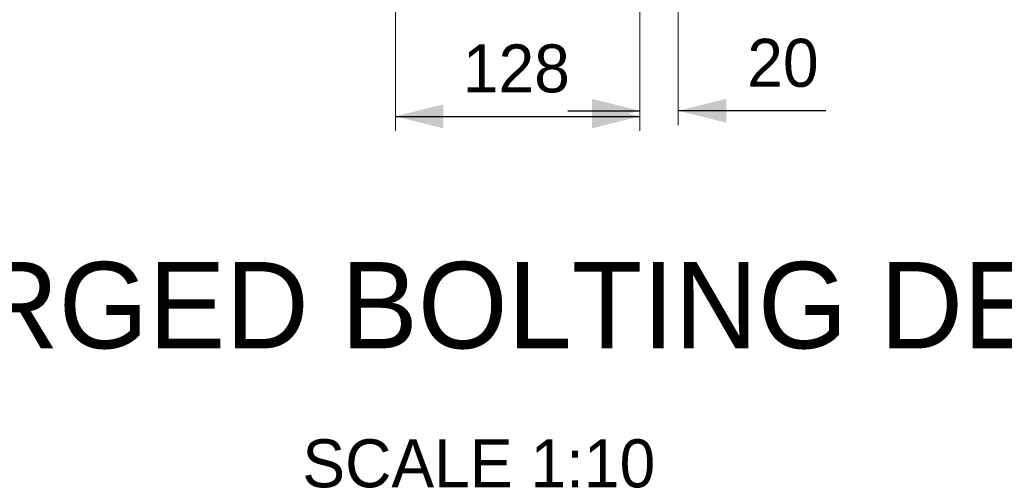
# Model space of a CAD drawing. Header units: millimetres. Extents: x -91343 to -63338, y -767328 to -747548.
# Tile 32 of 42: x -72087 to -70377, y -754341 to -753538. Entities that reach past the tile are written whole.
import ezdxf
from ezdxf.enums import TextEntityAlignment as Align

# ---------------------------------------------------------------- set-up
doc = ezdxf.new("R2010")
doc.units = ezdxf.units.MM
doc.header["$MEASUREMENT"] = 0
doc.linetypes.add('DGN Style 5', pattern=[277.2889789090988, 118.8381338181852, -158.4508450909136])
doc.styles.add('Style-ENGINEERING', font='ENGINEERING.shx')
doc.styles.add('Style-ENGINEERING_0', font='ENGINEERING.shx')
doc.dimstyles.new('MetricMM', dxfattribs={"dimtxt": 3, "dimasz": 3, "dimexe": 1.5, "dimexo": 1.5, "dimgap": 1.5, "dimtad": 1, "dimdec": 0, "dimzin": 7, "dimtxsty": 'Style-ENGINEERING_0', "dimcen": 0.09, "dimclrd": 1, "dimclre": 1, "dimclrt": 7, "dimadec": 0, "dimazin": 3, "dimtfac": 1, "dimtdec": 0, "dimtofl": 0, "dimtmove": 0, "dimatfit": 3, "dimfxl": 1, "dimtzin": 7, "dimlwd": -1, "dimlwe": 0, "dimarcsym": 0})

# ---------------------------------------------------------------- blocks, each defined once
blk = doc.blocks.new('*D634')
at = {"color": 1, "linetype": 'Continuous', "lineweight": 0, "transparency": 16777216}
for p, q in [((5905.769605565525, 4072.074450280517), (5905.769605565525, 3706.542954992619)), ((6330.178105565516, 3988.824450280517), (6330.178105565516, 3706.542954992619))]:
    blk.add_line(p, q, dxfattribs=at)
at = {"color": 1, "linetype": 'Continuous', "transparency": 16777216}
blk.add_line((5905.769605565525, 3731.517954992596), (6330.178105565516, 3731.517954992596), dxfattribs=at)
at = {"color": 1, "linetype": 'Continuous', "lineweight": 0, "transparency": 16777216}
blk.add_solid([(5989.019605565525, 3710.705454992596), (5905.769605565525, 3731.517954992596), (5989.019605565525, 3752.330454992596)], dxfattribs=at)
at = {"color": 1, "linetype": 'Continuous', "lineweight": 0, "transparency": 16777216, "extrusion": (0, 0, -1)}
blk.add_solid([(-6246.928105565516, 3752.330454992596), (-6330.178105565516, 3731.517954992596), (-6246.928105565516, 3710.705454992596)], dxfattribs=at)
at = {"layer": 'Defpoints', "color": 7, "linetype": 'Continuous', "lineweight": 0, "transparency": 16777216}
for p in [(5905.769605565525, 4113.699450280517), (6330.178105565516, 4030.449450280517), (6117.97385556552, 3731.517954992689), (6330.178105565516, 3731.517954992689)]:
    blk.add_point(p, dxfattribs=at)
at = {"color": 7, "linetype": 'Continuous', "lineweight": 0, "transparency": 16777216, "style": 'Style-ENGINEERING'}
blk.add_text('128', height=83.25, dxfattribs=at).set_placement((6022.930444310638, 3814.767954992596), align=Align.MIDDLE_LEFT)
blk = doc.blocks.new('*D635')
at = {"color": 1, "linetype": 'Continuous', "lineweight": 0, "transparency": 16777216}
for p, q in [((6330.178105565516, 3988.824450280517), (6330.178105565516, 3716.255113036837)), ((6396.778105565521, 3934.212450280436), (6396.778105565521, 3716.255113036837))]:
    blk.add_line(p, q, dxfattribs=at)
at = {"color": 1, "linetype": 'Continuous', "transparency": 16777216}
for p, q in [((6205.303105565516, 3741.230113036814), (6330.178105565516, 3741.230113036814)), ((6652.924648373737, 3741.230113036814), (6396.778105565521, 3741.230113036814))]:
    blk.add_line(p, q, dxfattribs=at)
at = {"color": 1, "linetype": 'Continuous', "lineweight": 0, "transparency": 16777216, "extrusion": (0, 0, -1)}
blk.add_solid([(-6246.928105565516, 3762.042613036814), (-6330.178105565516, 3741.230113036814), (-6246.928105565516, 3720.417613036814)], dxfattribs=at)
at = {"color": 1, "linetype": 'Continuous', "lineweight": 0, "transparency": 16777216}
blk.add_solid([(6480.028105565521, 3720.417613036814), (6396.778105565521, 3741.230113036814), (6480.028105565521, 3762.042613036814)], dxfattribs=at)
at = {"layer": 'Defpoints', "color": 7, "linetype": 'Continuous', "lineweight": 0, "transparency": 16777216}
for p in [(6330.178105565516, 4030.449450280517), (6396.778105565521, 3975.837450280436), (6396.778105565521, 3741.230113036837), (6584.755580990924, 3741.230113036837)]:
    blk.add_point(p, dxfattribs=at)
at = {"color": 7, "linetype": 'Continuous', "lineweight": 0, "transparency": 16777216, "style": 'Style-ENGINEERING'}
blk.add_text('20', height=83.25, dxfattribs=at).set_placement((6516.586513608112, 3824.480113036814), align=Align.MIDDLE_LEFT)
blk = doc.blocks.new('*D640')
at = {"color": 1, "linetype": 'Continuous', "transparency": 16777216}
for p, q in [((5193.992444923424, 4155.324450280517), (5193.992444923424, 4030.449450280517)), ((5193.992444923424, 3758.36981579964), (5193.992444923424, 3988.824450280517))]:
    blk.add_line(p, q, dxfattribs=at)
at = {"color": 1, "linetype": 'Continuous', "lineweight": 0, "transparency": 16777216}
for p, q in [((5947.394605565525, 4030.449450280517), (5169.017444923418, 4030.449450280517)), ((6355.153105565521, 3988.824450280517), (5169.017444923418, 3988.824450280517))]:
    blk.add_line(p, q, dxfattribs=at)
blk.add_solid([(5214.804944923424, 4113.699450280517), (5193.992444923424, 4030.449450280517), (5173.179944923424, 4113.699450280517)], dxfattribs=at)
at = {"color": 1, "linetype": 'Continuous', "lineweight": 0, "transparency": 16777216, "extrusion": (0, 0, -1)}
blk.add_solid([(-5173.179944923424, 3905.574450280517), (-5193.992444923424, 3988.824450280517), (-5214.804944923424, 3905.574450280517)], dxfattribs=at)
at = {"layer": 'Defpoints', "color": 7, "linetype": 'Continuous', "lineweight": 0, "transparency": 16777216}
for p in [(5193.992444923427, 4030.449450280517), (5989.019605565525, 4030.449450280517), (6396.778105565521, 3988.824450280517), (5193.992444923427, 3812.448780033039)]:
    blk.add_point(p, dxfattribs=at)
at = {"color": 7, "linetype": 'Continuous', "lineweight": 0, "transparency": 16777216, "style": 'Style-ENGINEERING'}
blk.add_text('12', height=83.25, rotation=90, dxfattribs=at).set_placement((5110.742444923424, 3758.36981579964), align=Align.MIDDLE_LEFT)
blk = doc.blocks.new('*U569')
at = {"color": 7, "lineweight": 13, "insert": (6050.577665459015, 3402.730930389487), "char_height": 149.8500000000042, "width": 2874.574682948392, "attachment_point": 5, "line_spacing_factor": 0.8999999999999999, "style": 'Style-ENGINEERING'}
blk.add_mtext('ENLARGED BOLTING DETAIL', dxfattribs=at)
at = {"color": 7, "linetype": 'DGN Style 5', "lineweight": 0, "insert": (6050.577665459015, 3128.596999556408), "char_height": 83.25000000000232, "attachment_point": 5, "line_spacing_factor": 0.6, "style": 'Style-ENGINEERING'}
blk.add_mtext('SCALE 1:10', dxfattribs=at)
at = {"color": 1, "linetype": 'Continuous'}
dim = blk.add_linear_dim(base=(5193.992444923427, 4030.449450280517), p1=(6396.778105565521, 3988.824450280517), p2=(5989.019605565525, 4030.449450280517), angle=90, text='\\FSTANDARD;12', dimstyle='MetricMM', override={"dimtxt": 83.25, "dimasz": 83.25, "dimexe": 24.975, "dimexo": 41.625, "dimgap": 41.625, "dimlfac": 0.3005111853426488}, dxfattribs=at)
dim.commit()
dim.dimension.update_dxf_attribs({"geometry": '*D640', "text_midpoint": (5193.992444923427, 3812.448780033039), "dimtype": 128})
dim = blk.add_linear_dim(base=(6330.178105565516, 3731.517954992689), p1=(5905.769605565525, 4113.699450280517), p2=(6330.178105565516, 4030.449450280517), text='\\FSTANDARD;<>', dimstyle='MetricMM', override={"dimtxt": 83.25, "dimasz": 83.25, "dimexe": 24.975, "dimexo": 41.625, "dimgap": 41.625, "dimlfac": 0.3005111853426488}, dxfattribs=at)
dim.commit()
dim.dimension.update_dxf_attribs({"geometry": '*D634', "text_midpoint": (6117.97385556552, 3731.517954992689)})
dim = blk.add_linear_dim(base=(6396.778105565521, 3741.230113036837), p1=(6330.178105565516, 4030.449450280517), p2=(6396.778105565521, 3975.837450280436), text='\\FSTANDARD;<>', dimstyle='MetricMM', override={"dimtxt": 83.25, "dimasz": 83.25, "dimexe": 24.975, "dimexo": 41.625, "dimgap": 41.625, "dimlfac": 0.3005111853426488}, dxfattribs=at)
dim.commit()
dim.dimension.update_dxf_attribs({"geometry": '*D635', "text_midpoint": (6584.755580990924, 3741.230113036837), "dimtype": 128})

msp = doc.modelspace()

# ---------------------------------------------------------------- block references
at = {"color": 7, "linetype": 'Continuous', "lineweight": 13}
msp.add_blockref('*U569', (-77340.2, -757437.75), dxfattribs=at)

doc.saveas('drawing.dxf')
